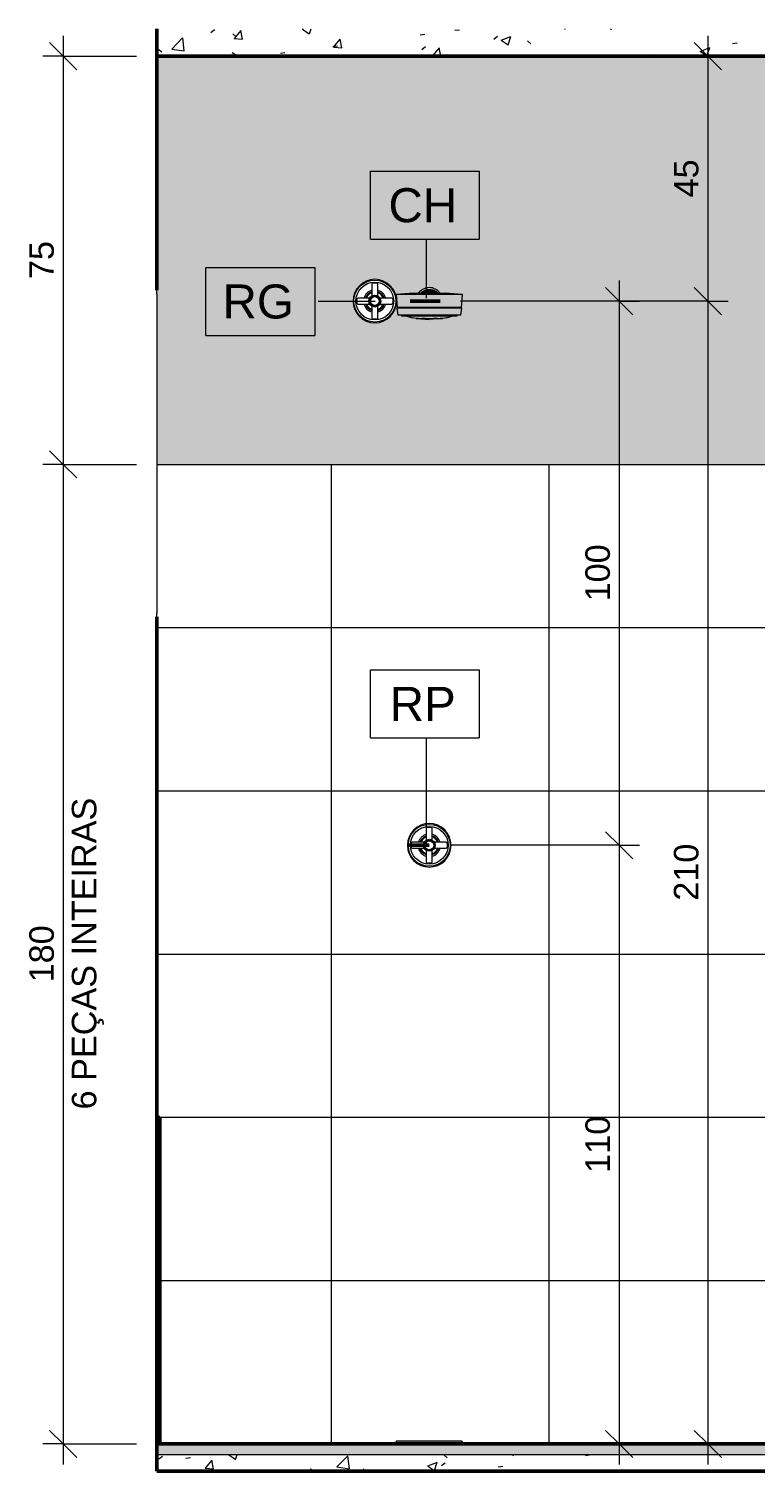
# Model space of a CAD drawing. Header units: metres. Extents: x 0.1 to 29.7, y -14.4 to 9.4.
# Tile 7 of 14: x 16.1 to 17.4, y -0.1 to 2.6. Entities that reach past the tile are written whole.
import ezdxf

# ---------------------------------------------------------------- set-up
doc = ezdxf.new("R2010")
doc.units = ezdxf.units.M
for name, color, linetype, lineweight in [('A-ANNO-DIMS', 7, 'Continuous', 9), ('A-ANNO-DIMS-25', 7, 'Continuous', 9), ('A-ANNO-KEYN', 7, 'Continuous', 9), ('A-CLNG', 7, 'Continuous', 5), ('A-FLOR', 7, 'Continuous', 5), ('A-FLOR-MCUT', 7, 'Continuous', 5), ('A-FLOR-PATT', 7, 'Continuous', 5), ('A-GLAZ', 7, 'Continuous', 5), ('A-WALL-PATT', 7, 'Continuous', 5), ('I-WALL', 7, 'Continuous', 5), ('P-SANR-FIXT', 7, 'Continuous', 5)]:
    doc.layers.add(name, color=color, linetype=linetype, lineweight=lineweight)
doc.layers.add('A-DETL', color=7, linetype='Continuous', lineweight=5, true_color=0x00a600)
doc.styles.add('Arial_5', font='arial.ttf', dxfattribs={"height": 0.0625})
doc.styles.add('Arial_6', font='arial.ttf', dxfattribs={"height": 0.045})
doc.dimstyles.new('Com_linha__ref__contínua__-_Cor_Vermelha_Arial_1_8mm', dxfattribs={"dimscale": 0.3048, "dimtxt": 0.045912, "dimasz": 0.164042, "dimexe": 0.123031, "dimexo": 0.123031, "dimgap": 0.012303, "dimtad": 1, "dimdec": 1, "dimlfac": 100, "dimrnd": 0.1, "dimdsep": 46, "dimtxsty": 'Arial_6', "dimblk1": 'OBLIQUE', "dimblk2": 'OBLIQUE', "dimsah": 1, "dimcen": 0.09, "dimdle": 0.123031, "dimazin": 0, "dimtfac": 1, "dimtdec": 4, "dimtix": 1, "dimtmove": 0, "dimatfit": 3, "dimfxl": 1, "dimtvp": 1, "dimtolj": 1, "dimtzin": 0, "dimarcsym": 2})
pattern_1 = [(50, (4.94779, 0), (0.1821895, -0.015938), [0.01905, -0.20955]), (355, (4.9478, 0), (-0.0352423, 0.1910586), [0.01524, -0.16764]), (100.451, (4.96297, -0.00133), (0.146942, 0.1751196), [0.01619, -0.17809]), (46.184, (4.9478, 0.0508), (0.2710768, -0.0420454), [0.02857, -0.31432]), (96.636, (4.97038, 0.0473), (0.237407, 0.247433), [0.02429, -0.26714]), (351.184, (4.9478, 0.0508), (0.237406, 0.247428), [0.02286, -0.25146]), (21, (4.97319, 0.0381), (0.1516197, -0.1022669), [0.01905, -0.20955]), (326, (4.9732, 0.0381), (0.0618035, 0.1841894), [0.01524, -0.16764]), (71.451, (4.98582, 0.02958), (0.213418, 0.0819242), [0.01619, -0.17809]), (37.5, (4.94779, 0), (0.00308637, 0.08455105), [0.00838, -0.15723, 0.00838, -0.1618, -0.16827]), (37.5, (4.94779, 0), (0.00308637, 0.08455105), [-0.33579, 0.00838, -0.15989]), (7.5, (4.94779, 0), (0.06681573, 0.10017824), [0.00838, -0.08865, 0.00838, -0.15342, -0.06413]), (7.5, (4.94779, 0), (0.06681573, 0.10017824), [-0.25883, 0.00838, -0.05575]), (327.5, (4.89115, 0), (0.13558658, -0.0057276), [0.00838, -0.05512, 0.00838, -0.18974, -0.26289]), (327.5, (4.89115, 0), (0.13558658, -0.0057276), [-0.26162, 0.00838, -0.25451]), (317.5, (4.86575, 0), (0.1481253, 0.0254287), [0.00838, -0.07417, 0.00838, -0.12319, -0.18669]), (317.5, (4.86575, 0), (0.1481253, 0.0254287), [-0.21412, 0.00838, -0.17831])]

# ---------------------------------------------------------------- blocks, each defined once
blk = doc.blocks.new('JANELA MAXIM-AR_2773969-5b0')
at = {"layer": 'A-GLAZ', "true_color": 0xc0c0c0}
blk.add_hatch(color=9, dxfattribs=at).paths.add_polyline_path([(11.3949, 2.093), (11.395, 2.0931), (11.3949, 2.0931)])
at = {"layer": 'A-GLAZ', "lineweight": 15}
for p, q in [((11.395, 2.1), (11.3949, 2.1)), ((11.395, 2.0931), (11.395, 2.1)), ((11.3949, 2.093), (11.395, 2.0931)), ((11.395, 1.5068), (11.3949, 1.5069)), ((11.3949, 1.5), (11.395, 1.5)), ((11.395, 1.5), (11.395, 1.5068))]:
    blk.add_line(p, q, dxfattribs=at)
at = {"layer": 'A-GLAZ'}
blk.add_line((11.395, 2.0931), (11.395, 1.5068), dxfattribs=at)
blk = doc.blocks.new('REGISTRO DE PRESSÃO COM CANOPLA CROMADA - 4900_C37_GD_Cromado-2118652-5b')
at = {"layer": 'P-SANR-FIXT'}
for p, q in [((11.8895, 1.111), (11.8895, 1.0895)), ((11.8986, 1.113), (11.8915, 1.113)), ((11.9005, 1.0895), (11.9005, 1.111)), ((11.862, 1.0835), (11.862, 1.0765)), ((11.8855, 1.0855), (11.864, 1.0855)), ((11.864, 1.0745), (11.8855, 1.0745)), ((11.8895, 1.0705), (11.8895, 1.049)), ((11.9005, 1.049), (11.9005, 1.0705)), ((11.926, 1.0855), (11.9046, 1.0855)), ((11.9046, 1.0745), (11.926, 1.0745)), ((11.928, 1.0835), (11.928, 1.0765)), ((11.8986, 1.047), (11.8915, 1.047))]:
    blk.add_line(p, q, dxfattribs=at)
for radius in [0.0385, 0.0347, 0.011, 0.01, 0.00814]:
    blk.add_circle((11.895, 1.08), radius, dxfattribs=at)
for centre, radius, start, end in [((11.895, 1.08), 0.04, 90.0026, 270.0026), ((11.895, 1.08), 0.04, 270.0026, 90.0026), ((11.895, 1.08), 0.0207, 105.3728, 164.6324), ((11.895, 1.08), 0.0179, 107.9362, 162.069), ((11.895, 1.08), 0.0163, 109.7704, 160.2347), ((11.8915, 1.111), 0.002, 91.1775, 179.937), ((11.8985, 1.111), 0.002, 359.9293, 88.8276), ((11.895, 1.08), 0.0207, 15.3728, 74.6324), ((11.895, 1.08), 0.0179, 17.9362, 72.069), ((11.895, 1.08), 0.0163, 19.7704, 70.2347), ((11.864, 1.0835), 0.002, 90.0758, 178.8276), ((11.864, 1.0765), 0.002, 181.1775, 270.0681), ((11.895, 1.08), 0.0207, 195.3728, 254.6324), ((11.895, 1.08), 0.0179, 197.9362, 252.069), ((11.895, 1.08), 0.0163, 199.7704, 250.2347), ((11.895, 1.08), 0.0179, 287.9362, 342.069), ((11.895, 1.08), 0.0163, 289.7704, 340.2347), ((11.895, 1.08), 0.0207, 285.3728, 344.6324), ((11.926, 1.0835), 0.002, 1.1967, 89.937), ((11.926, 1.0765), 0.002, 270.0758, 358.8085), ((11.8915, 1.049), 0.002, 179.9293, 268.8085), ((11.8985, 1.049), 0.002, 271.1967, 359.937)]:
    blk.add_arc(centre, radius, start, end, dxfattribs=at)
blk = doc.blocks.new('CHUVEIRO DE PAREDE ELÉTRICO EM PVC - 1_2_-2215990-5b')
at = {"layer": 'P-SANR-FIXT', "true_color": 0xf4f4f4}
for points in [[(11.835, 2.092), (11.895, 2.092), (11.895, 2.0944), (11.8625, 2.0942), (11.8342, 2.092)], [(11.895, 2.0944), (11.895, 2.0951), (11.8876, 2.0952), (11.8725, 2.0948), (11.8694, 2.0944), (11.8944, 2.0944)], [(11.8755, 2.095), (11.877, 2.0952), (11.8811, 2.0992), (11.8881, 2.1027), (11.8933, 2.1035), (11.895, 2.1037), (11.9032, 2.1022), (11.9096, 2.0986), (11.9133, 2.095), (11.9145, 2.0951), (11.909, 2.1003), (11.902, 2.1036), (11.895, 2.1047), (11.8867, 2.1032), (11.8804, 2.0999), (11.8755, 2.095)], [(11.9115, 2.095), (11.9115, 2.095), (11.9113, 2.0952), (11.9083, 2.0982), (11.902, 2.1014), (11.8944, 2.1024), (11.8881, 2.1014), (11.8818, 2.0982), (11.8786, 2.0951), (11.8924, 2.0952), (11.8972, 2.0952), (11.9024, 2.0952), (11.9092, 2.0951)], [(11.9207, 2.0944), (11.92, 2.0947), (11.9064, 2.0952), (11.895, 2.095), (11.895, 2.0944), (11.9187, 2.0944)], [(11.9559, 2.092), (11.9207, 2.0944), (11.895, 2.0944), (11.895, 2.092), (11.9543, 2.092)], [(11.8731, 2.0684), (11.895, 2.0684), (11.895, 2.092), (11.8342, 2.092), (11.8359, 2.0684), (11.8694, 2.0684)], [(11.8944, 2.067), (11.895, 2.0672), (11.895, 2.0684), (11.8383, 2.0684), (11.8383, 2.067), (11.8924, 2.067)], [(11.9527, 2.0684), (11.9542, 2.0684), (11.9559, 2.092), (11.895, 2.092), (11.895, 2.0684), (11.9498, 2.0684)], [(11.9498, 2.067), (11.9518, 2.067), (11.9518, 2.0684), (11.895, 2.0682), (11.895, 2.067), (11.9488, 2.067)], [(11.8581, 2.054), (11.895, 2.054), (11.895, 2.067), (11.8354, 2.067), (11.8371, 2.054), (11.8578, 2.054)], [(11.8445, 2.052), (11.895, 2.0522), (11.895, 2.054), (11.8436, 2.054)], [(11.8691, 2.0491), (11.895, 2.0491), (11.895, 2.052), (11.8539, 2.052), (11.8636, 2.0491), (11.8659, 2.0491)], [(11.8766, 2.0481), (11.895, 2.0483), (11.895, 2.0491), (11.8636, 2.0491), (11.8696, 2.0481), (11.8765, 2.0481)], [(11.8812, 2.0474), (11.895, 2.0474), (11.895, 2.048), (11.8751, 2.0479), (11.8793, 2.0474), (11.8803, 2.0474)], [(11.895, 2.0472), (11.895, 2.0473), (11.8829, 2.0474), (11.8844, 2.0473), (11.8944, 2.0472)], [(11.895, 2.0463), (11.895, 2.0471), (11.8844, 2.0469), (11.8944, 2.0463)], [(11.9426, 2.054), (11.9529, 2.054), (11.9547, 2.067), (11.895, 2.067), (11.895, 2.054), (11.9417, 2.054)], [(11.9444, 2.052), (11.9456, 2.052), (11.9464, 2.054), (11.895, 2.054), (11.895, 2.052), (11.9426, 2.052)], [(11.9202, 2.0491), (11.9265, 2.0491), (11.9352, 2.052), (11.895, 2.052), (11.895, 2.0491), (11.9199, 2.0491)], [(11.9135, 2.048), (11.9226, 2.0483), (11.9263, 2.0491), (11.895, 2.0491), (11.895, 2.048), (11.9135, 2.048)], [(11.9107, 2.0474), (11.9135, 2.0476), (11.9143, 2.048), (11.895, 2.048), (11.895, 2.0474), (11.9098, 2.0474)], [(11.895, 2.0463), (11.905, 2.0471), (11.895, 2.0471)]]:
    blk.add_hatch(color=7, dxfattribs=at).paths.add_polyline_path(points)
h = blk.add_hatch(color=7, dxfattribs=at)
h.paths.add_polyline_path([(11.9057, 2.1009), (11.902, 2.1027), (11.9022, 2.1023), (11.9057, 2.1009)])
h.paths.add_polyline_path([(11.8768, 2.095), (11.8787, 2.0952), (11.8818, 2.0982), (11.8881, 2.1014), (11.895, 2.1026), (11.9024, 2.1013), (11.9086, 2.098), (11.9114, 2.0951), (11.9131, 2.0952), (11.909, 2.0992), (11.9084, 2.0992), (11.9043, 2.1014), (11.9003, 2.1029), (11.8958, 2.1036), (11.8944, 2.1037), (11.8877, 2.1026), (11.8844, 2.1009), (11.8801, 2.0982), (11.8769, 2.0951)])
at = {"layer": 'P-SANR-FIXT'}
for p, q in [((11.8658, 2.0944), (11.8342, 2.092)), ((11.8658, 2.0944), (11.8886, 2.0953)), ((11.9015, 2.0953), (11.9243, 2.0944)), ((11.9559, 2.092), (11.9243, 2.0944)), ((11.8342, 2.092), (11.8359, 2.0684)), ((11.895, 2.092), (11.8342, 2.092)), ((11.895, 2.0684), (11.8359, 2.0684)), ((11.8383, 2.0684), (11.8383, 2.067)), ((11.9559, 2.092), (11.895, 2.092)), ((11.9542, 2.0684), (11.895, 2.0684)), ((11.9518, 2.067), (11.9518, 2.0684)), ((11.9542, 2.0684), (11.9559, 2.092)), ((11.8354, 2.067), (11.8371, 2.054)), ((11.895, 2.067), (11.8354, 2.067)), ((11.895, 2.054), (11.8371, 2.054)), ((11.8436, 2.054), (11.8445, 2.052)), ((11.895, 2.052), (11.8445, 2.052)), ((11.8539, 2.052), (11.8636, 2.0491)), ((11.8708, 2.048), (11.8636, 2.0491)), ((11.874, 2.048), (11.8781, 2.0474)), ((11.8753, 2.048), (11.874, 2.048)), ((11.8803, 2.0471), (11.8781, 2.0474)), ((11.8803, 2.0471), (11.895, 2.0463)), ((11.8875, 2.048), (11.8806, 2.048)), ((11.9547, 2.067), (11.895, 2.067)), ((11.9529, 2.054), (11.895, 2.054)), ((11.9456, 2.052), (11.895, 2.052)), ((11.9098, 2.0471), (11.895, 2.0463)), ((11.9095, 2.048), (11.9026, 2.048)), ((11.912, 2.0474), (11.9098, 2.0471)), ((11.912, 2.0474), (11.916, 2.048)), ((11.916, 2.048), (11.9148, 2.048)), ((11.9265, 2.0491), (11.9193, 2.048)), ((11.9265, 2.0491), (11.9362, 2.052)), ((11.9456, 2.052), (11.9464, 2.054)), ((11.9529, 2.054), (11.9547, 2.067))]:
    blk.add_line(p, q, dxfattribs=at)
at = {"layer": 'P-SANR-FIXT', "flags": 128}
for points in [[(11.895, 2.0953), (11.8905, 2.0953), (11.8886, 2.0953)], [(11.8886, 2.0953), (11.8904, 2.0953), (11.895, 2.0953), (11.895, 2.0953)], [(11.895, 2.0953), (11.8996, 2.0953), (11.9015, 2.0953)], [(11.9015, 2.0953), (11.8996, 2.0953), (11.8951, 2.0953), (11.895, 2.0953)], [(11.8741, 2.048), (11.8723, 2.048), (11.8708, 2.048)], [(11.8708, 2.048), (11.8728, 2.048), (11.8783, 2.048), (11.8865, 2.048), (11.895, 2.048)], [(11.895, 2.048), (11.9046, 2.048), (11.9126, 2.048), (11.9177, 2.048), (11.9193, 2.048)], [(11.9193, 2.048), (11.9173, 2.048), (11.916, 2.048)]]:
    blk.add_lwpolyline(points, dxfattribs=at)
at = {"layer": 'P-SANR-FIXT'}
blk.add_arc((11.895, 2.08), 0.0247, 37.3001, 142.6165, dxfattribs=at)
blk = doc.blocks.new('REGISTRO DE GAVETA COM CANOPLA CROMADA - 4900_C37_GD_Cromado CR10_1 1_2_-2708613-5b')
at = {"layer": 'P-SANR-FIXT'}
for p, q in [((11.7895, 2.111), (11.7895, 2.0895)), ((11.7986, 2.113), (11.7915, 2.113)), ((11.8005, 2.0895), (11.8005, 2.111)), ((11.762, 2.0835), (11.762, 2.0765)), ((11.7855, 2.0855), (11.764, 2.0855)), ((11.764, 2.0745), (11.7855, 2.0745)), ((11.7895, 2.0705), (11.7895, 2.049)), ((11.8005, 2.049), (11.8005, 2.0705)), ((11.826, 2.0855), (11.8046, 2.0855)), ((11.8046, 2.0745), (11.826, 2.0745)), ((11.828, 2.0835), (11.828, 2.0765)), ((11.7986, 2.047), (11.7915, 2.047))]:
    blk.add_line(p, q, dxfattribs=at)
for radius in [0.0385, 0.0347, 0.011, 0.01, 0.00814]:
    blk.add_circle((11.795, 2.08), radius, dxfattribs=at)
for centre, radius, start, end in [((11.795, 2.08), 0.04, 90, 270), ((11.795, 2.08), 0.0207, 105.3702, 164.6298), ((11.795, 2.08), 0.0179, 107.9336, 162.0664), ((11.795, 2.08), 0.0163, 109.7679, 160.2321), ((11.7915, 2.111), 0.002, 91.175, 179.9345), ((11.795, 2.08), 0.04, 270, 90), ((11.7985, 2.111), 0.002, 359.9267, 88.825), ((11.795, 2.08), 0.0207, 15.3702, 74.6298), ((11.795, 2.08), 0.0179, 17.9336, 72.0664), ((11.795, 2.08), 0.0163, 19.7679, 70.2321), ((11.764, 2.0835), 0.002, 90.0733, 178.825), ((11.764, 2.0765), 0.002, 181.175, 270.0655), ((11.795, 2.08), 0.0207, 195.3702, 254.6298), ((11.795, 2.08), 0.0179, 197.9336, 252.0664), ((11.795, 2.08), 0.0163, 199.7679, 250.2321), ((11.795, 2.08), 0.0179, 287.9336, 342.0664), ((11.795, 2.08), 0.0163, 289.7679, 340.2321), ((11.795, 2.08), 0.0207, 285.3702, 344.6298), ((11.826, 2.0835), 0.002, 1.1941, 89.9345), ((11.826, 2.0765), 0.002, 270.0733, 358.8059), ((11.7915, 2.049), 0.002, 179.9267, 268.8059), ((11.7985, 2.049), 0.002, 271.1941, 359.9345)]:
    blk.add_arc(centre, radius, start, end, dxfattribs=at)
blk = doc.blocks.new('GRELHA QUADRADA AÇO INOX ROTATIVO - Floor-Drain_589_04_909-2021493-5b')
at = {"layer": 'P-SANR-FIXT', "true_color": 0xcbcbcb}
for points in [[(12.9658, -0.017), (12.9658, -0.015), (12.9644, -0.0157), (12.9638, -0.017), (12.9644, -0.017)], [(12.9638, -0.02), (12.9658, -0.02), (12.9658, -0.017), (12.9638, -0.017), (12.9638, -0.0176)], [(13.0763, -0.017), (13.0843, -0.017), (13.0843, -0.015), (12.9658, -0.015), (12.9658, -0.017), (13.0741, -0.017)], [(13.0741, -0.02), (13.0843, -0.02), (13.0843, -0.017), (12.9658, -0.017), (12.9658, -0.02), (13.0663, -0.02)], [(13.0863, -0.017), (13.0857, -0.0156), (13.0843, -0.015), (13.0843, -0.017), (13.0857, -0.0166)], [(13.0843, -0.02), (13.0863, -0.02), (13.0863, -0.017), (13.0857, -0.0166), (13.0843, -0.017)]]:
    blk.add_hatch(color=9, dxfattribs=at).paths.add_polyline_path(points)
at = {"layer": 'P-SANR-FIXT'}
for p, q in [((12.9638, -0.017), (12.9638, -0.02)), ((13.0843, -0.015), (12.9658, -0.015)), ((13.0863, -0.02), (13.0863, -0.017))]:
    blk.add_line(p, q, dxfattribs=at)
at = {"layer": 'P-SANR-FIXT', "flags": 128}
blk.add_lwpolyline([(13.0863, -0.017), (13.0847, -0.015), (13.0843, -0.015)], dxfattribs=at)
at = {"layer": 'P-SANR-FIXT'}
for centre, major_axis, ratio, end_param in [((12.9655, -0.0167), (0.00129, 0.00129), 0.816497, 2.456873), ((13.0846, -0.0177), (0.00163, 0.00082), 0.408248, 1.570796)]:
    blk.add_ellipse(centre, major_axis=major_axis, ratio=ratio, start_param=0.684719, end_param=end_param, dxfattribs=at)
blk = doc.blocks.new('DIMBLOCK23-5b')
at = {"layer": 'A-ANNO-DIMS-25', "color": 242, "true_color": 0xbd2b2e, "transparency": 16777216}
for p, q in [((16.1706, 2.53), (16.1456, 2.555)), ((16.1706, 2.5675), (16.1706, 1.78)), ((16.1706, 2.53), (16.1331, 2.53)), ((16.1706, 2.53), (16.1956, 2.505)), ((16.1706, 2.53), (16.3053, 2.53)), ((16.1706, 1.78), (16.1456, 1.805)), ((16.1706, 1.78), (16.1331, 1.78)), ((16.1706, 1.78), (16.1956, 1.755)), ((16.1706, 1.78), (16.3053, 1.78))]:
    blk.add_line(p, q, dxfattribs=at)
at = {"layer": 'A-ANNO-DIMS-25', "color": 0, "transparency": 16777216, "insert": (16.1084, 2.1204), "char_height": 0.045, "width": 0.083065, "attachment_point": 1, "rotation": 90, "line_spacing_factor": 0.941778, "style": 'Arial_6'}
blk.add_mtext('75', dxfattribs=at)
blk = doc.blocks.new('_Oblique')
at = {"color": 0, "linetype": 'ByBlock', "lineweight": -2}
blk.add_line((-0.5, -0.5), (0.5, 0.5), dxfattribs=at)
blk = doc.blocks.new('DIMBLOCK24-5b')
at = {"layer": 'A-ANNO-DIMS-25', "color": 242, "true_color": 0xbd2b2e, "transparency": 16777216}
for p, q in [((16.1706, 1.78), (16.1456, 1.805)), ((16.1706, 1.78), (16.1331, 1.78)), ((16.1706, 1.78), (16.1706, -0.0575)), ((16.1706, 1.78), (16.1956, 1.755)), ((16.1706, 1.78), (16.3053, 1.78)), ((16.1706, -0.02), (16.1456, 0.005)), ((16.1706, -0.02), (16.1331, -0.02)), ((16.1706, -0.02), (16.1956, -0.045)), ((16.1706, -0.02), (16.3053, -0.02))]:
    blk.add_line(p, q, dxfattribs=at)
at = {"layer": 'A-ANNO-DIMS-25', "color": 0, "transparency": 16777216, "char_height": 0.045, "attachment_point": 1, "rotation": 90, "line_spacing_factor": 0.941778, "style": 'Arial_6'}
for s, insert, width in [('6 PEÇAS INTEIRAS', (16.1865, 0.5946), 0.684861), ('180', (16.1084, 0.8281), 0.124597)]:
    blk.add_mtext(s, dxfattribs=dict(at, insert=insert, width=width))
blk = doc.blocks.new('DIMBLOCK25-5b')
at = {"layer": 'A-ANNO-DIMS-25', "color": 242, "true_color": 0xbd2b2e, "transparency": 16777216}
for p, q in [((17.1916, 2.08), (17.1666, 2.105)), ((17.1916, 2.1175), (17.1916, 1.08)), ((17.1916, 2.08), (16.9003, 2.08)), ((17.1916, 2.08), (17.2166, 2.055)), ((17.1916, 2.08), (17.2291, 2.08)), ((17.1916, 1.08), (17.1666, 1.105)), ((17.1916, 1.08), (16.8803, 1.08)), ((17.1916, 1.08), (17.2166, 1.055)), ((17.1916, 1.08), (17.2291, 1.08))]:
    blk.add_line(p, q, dxfattribs=at)
at = {"layer": 'A-ANNO-DIMS-25', "color": 0, "transparency": 16777216, "insert": (17.1294, 1.5281), "char_height": 0.045, "width": 0.124597, "attachment_point": 1, "rotation": 90, "line_spacing_factor": 0.941778, "style": 'Arial_6'}
blk.add_mtext('100', dxfattribs=at)
blk = doc.blocks.new('DIMBLOCK26-5b')
at = {"layer": 'A-ANNO-DIMS-25', "color": 242, "true_color": 0xbd2b2e, "transparency": 16777216}
for p, q in [((17.1916, 1.08), (17.1666, 1.105)), ((17.1916, 1.08), (16.8803, 1.08)), ((17.1916, 1.08), (17.1916, -0.0575)), ((17.1916, 1.08), (17.2166, 1.055)), ((17.1916, 1.08), (17.2291, 1.08)), ((17.1916, -0.02), (17.1666, 0.005)), ((17.1916, -0.02), (17.1894, -0.02)), ((17.1916, -0.02), (17.2166, -0.045)), ((17.1916, -0.02), (17.2291, -0.02))]:
    blk.add_line(p, q, dxfattribs=at)
at = {"layer": 'A-ANNO-DIMS-25', "color": 0, "transparency": 16777216, "insert": (17.1294, 0.4781), "char_height": 0.045, "width": 0.124597, "attachment_point": 1, "rotation": 90, "line_spacing_factor": 0.941778, "style": 'Arial_6'}
blk.add_mtext('110', dxfattribs=at)
blk = doc.blocks.new('DIMBLOCK27-5b')
at = {"layer": 'A-ANNO-DIMS-25', "color": 242, "true_color": 0xbd2b2e, "transparency": 16777216}
for p, q in [((17.3542, 2.53), (17.3292, 2.555)), ((17.3542, 2.5675), (17.3542, 2.08)), ((17.3542, 2.53), (17.352, 2.53)), ((17.3542, 2.53), (17.3792, 2.505)), ((17.3542, 2.53), (17.3917, 2.53)), ((17.3542, 2.08), (17.3292, 2.105)), ((17.3542, 2.08), (16.9003, 2.08)), ((17.3542, 2.08), (17.3792, 2.055)), ((17.3542, 2.08), (17.3917, 2.08))]:
    blk.add_line(p, q, dxfattribs=at)
at = {"layer": 'A-ANNO-DIMS-25', "color": 0, "transparency": 16777216, "insert": (17.292, 2.2704), "char_height": 0.045, "width": 0.083065, "attachment_point": 1, "rotation": 90, "line_spacing_factor": 0.941778, "style": 'Arial_6'}
blk.add_mtext('45', dxfattribs=at)
blk = doc.blocks.new('DIMBLOCK28-5b')
at = {"layer": 'A-ANNO-DIMS-25', "color": 242, "true_color": 0xbd2b2e, "transparency": 16777216}
for p, q in [((17.3542, 2.08), (17.3292, 2.105)), ((17.3542, 2.08), (16.9003, 2.08)), ((17.3542, 2.08), (17.3542, -0.0575)), ((17.3542, 2.08), (17.3792, 2.055)), ((17.3542, 2.08), (17.3917, 2.08)), ((17.3542, -0.02), (17.3292, 0.005)), ((17.3542, -0.02), (17.352, -0.02)), ((17.3542, -0.02), (17.3792, -0.045)), ((17.3542, -0.02), (17.3917, -0.02))]:
    blk.add_line(p, q, dxfattribs=at)
at = {"layer": 'A-ANNO-DIMS-25', "color": 0, "transparency": 16777216, "insert": (17.292, 0.9781), "char_height": 0.045, "width": 0.124597, "attachment_point": 1, "rotation": 90, "line_spacing_factor": 0.941778, "style": 'Arial_6'}
blk.add_mtext('210', dxfattribs=at)
blk = doc.blocks.new('Identificador de nota-chave - Número da nota-chave - Enquadrada-2426861-5b')
at = {"layer": 'A-ANNO-KEYN'}
for p, q in [((13.3599, 1.2686), (13.3599, 1.3936)), ((13.3599, 1.3936), (13.5599, 1.3936)), ((13.5599, 1.3936), (13.5599, 1.2686)), ((13.3599, 1.2686), (13.5599, 1.2686))]:
    blk.add_line(p, q, dxfattribs=at)

msp = doc.modelspace()

# ---------------------------------------------------------------- hatches: boundary and pattern name
at = {"layer": 'A-FLOR', "true_color": 0xbbc5c4}
msp.add_hatch(color=9, dxfattribs=at).paths.add_polyline_path([(18.9728, -0.04), (19.0628, -0.04), (19.0628, -0.02), (16.3428, -0.02), (16.3428, -0.04), (18.7233, -0.04)])
at = {"layer": 'A-FLOR-PATT', "true_color": 0x787878}
h = msp.add_hatch(dxfattribs=at)
h.set_pattern_fill('FP_11', color=8, style=0, pattern_type=2)
h.set_pattern_definition(pattern_1)
h.paths.add_polyline_path([(16.3428, 2.53), (19.0634, 2.5302), (19.0634, 2.5802), (16.3428, 2.5802)])
h = msp.add_hatch(dxfattribs=at)
h.set_pattern_fill('FP_11', color=8, style=0, pattern_type=2)
h.set_pattern_definition(pattern_1)
h.paths.add_polyline_path([(17.3629, -0.07), (19.0628, -0.07), (19.0628, -0.04), (16.3428, -0.04), (16.3428, -0.07), (17.0228, -0.07)])
at = {"layer": 'A-WALL-PATT', "true_color": 0x808080}
h = msp.add_hatch(dxfattribs=at)
h.set_pattern_fill('FP_13', color=8, style=0, pattern_type=2)
h.set_pattern_definition([(0, (16.2628, -0.02), (0, 0.3), []), (90, (16.2628, -0.02), (-0.4, 2e-17), [])])
h.paths.add_polyline_path([(19.0628, -0.02), (19.0628, 0.86), (18.9628, 0.86), (18.9628, 0.56), (18.9378, 0.56), (18.9378, 0.86), (18.3878, 0.86), (18.3878, 0.56), (18.3628, 0.56), (18.3628, 0.86), (18.2628, 0.86), (18.2628, 0.98), (18.6567, 0.98), (18.6567, 1.0196), (18.6555, 1.0199), (18.655, 1.0209), (18.655, 1.033), (18.6561, 1.0336), (18.6566, 1.0345), (18.6567, 1.035), (18.6569, 1.0616), (18.6575, 1.0631), (18.6585, 1.0644), (18.6598, 1.0653), (18.6612, 1.066), (18.6628, 1.0662), (18.6644, 1.066), (18.6659, 1.0653), (18.6671, 1.0644), (18.6681, 1.0631), (18.6687, 1.0616), (18.6689, 1.06), (18.6692, 1.034), (18.6699, 1.0333), (18.6707, 1.033), (18.6707, 1.0209), (18.6699, 1.0198), (18.669, 1.0196), (18.669, 0.98), (19.0628, 0.98), (19.0628, 1.78), (16.3428, 1.78), (16.3428, 0.58), (16.3478, 0.58), (16.3478, -0.02), (16.7816, -0.02), (16.7816, -0.017), (16.7823, -0.0156), (16.7836, -0.015), (16.9021, -0.015), (16.9035, -0.0156), (16.9041, -0.017), (16.9041, -0.02), (17.5676, -0.02), (17.5866, 0.146), (17.5858, 0.1607), (17.5821, 0.1749), (17.5754, 0.1879), (17.5661, 0.1993), (17.5437, 0.2228), (17.5221, 0.2494), (17.5047, 0.2741), (17.4873, 0.3031), (17.486, 0.3036), (17.4793, 0.3048), (17.4783, 0.3056), (17.4775, 0.3074), (17.4751, 0.3528), (17.4755, 0.3548), (17.4766, 0.3566), (17.4786, 0.3585), (17.4806, 0.3597), (17.4818, 0.36), (17.5221, 0.36), (17.5158, 0.3608), (17.4778, 0.3608), (17.4774, 0.3613), (17.478, 0.3711), (17.4786, 0.3744), (17.4799, 0.3775), (17.4819, 0.3803), (17.4845, 0.3825), (17.4875, 0.3841), (17.4867, 0.3843), (17.487, 0.3909), (17.4877, 0.3925), (17.4887, 0.3939), (17.4905, 0.3953), (17.4916, 0.3959), (17.4933, 0.3964), (17.5044, 0.3978), (17.4895, 0.5272), (17.4758, 0.6818), (17.4763, 0.6838), (17.4774, 0.6847), (17.4778, 0.685), (17.4681, 0.6852), (17.4671, 0.6857), (17.4663, 0.6869), (17.4661, 0.6883), (17.4673, 0.7), (17.4681, 0.7034), (17.4696, 0.7066), (17.4718, 0.7093), (17.4758, 0.7119), (17.4788, 0.713), (17.4813, 0.7134), (17.562, 0.718), (17.6428, 0.7199), (17.6428, 0.723), (17.6828, 0.723), (17.6828, 0.7199), (17.7645, 0.7179), (17.8464, 0.7132), (17.8494, 0.7125), (17.8523, 0.7111), (17.8549, 0.7089), (17.857, 0.7063), (17.8584, 0.7033), (17.8592, 0.7), (17.8604, 0.6883), (17.8599, 0.6863), (17.8588, 0.6853), (17.857, 0.685), (17.8471, 0.6849), (17.8488, 0.6838), (17.8493, 0.6825), (17.8494, 0.6818), (17.8361, 0.5272), (17.8212, 0.3978), (17.8342, 0.3959), (17.8357, 0.3951), (17.837, 0.3939), (17.8382, 0.3922), (17.8387, 0.3909), (17.839, 0.3892), (17.839, 0.3843), (17.8382, 0.3841), (17.8412, 0.3825), (17.8438, 0.3803), (17.8458, 0.3775), (17.8471, 0.3744), (17.8478, 0.3695), (17.8483, 0.3613), (17.8477, 0.3608), (17.8079, 0.3608), (17.807, 0.3604), (17.8034, 0.36), (17.8449, 0.3597), (17.8469, 0.3585), (17.8495, 0.3558), (17.85, 0.3548), (17.8503, 0.3528), (17.848, 0.3074), (17.8467, 0.3052), (17.8455, 0.3046), (17.8382, 0.3031), (17.8373, 0.302), (17.8207, 0.2741), (17.8014, 0.2467), (17.806, 0.2341), (17.811, 0.2234), (17.8162, 0.2143), (17.8215, 0.2066), (17.8284, 0.1985), (17.8325, 0.1942), (17.8518, 0.1756), (17.8549, 0.1715), (17.8578, 0.1659), (17.8593, 0.1616), (17.8619, 0.1596), (17.864, 0.1569), (17.8653, 0.1538), (17.8657, 0.1505), (17.8653, 0.1471), (17.8635, 0.1434), (17.8612, 0.1408), (17.8593, 0.1393), (17.8562, 0.138), (17.8518, 0.1377), (17.8495, 0.138), (17.8458, 0.1398), (17.8432, 0.1421), (17.8417, 0.144), (17.8404, 0.1471), (17.84, 0.1505), (17.8404, 0.1538), (17.8423, 0.1577), (17.8436, 0.1595), (17.8417, 0.165), (17.8395, 0.1691), (17.8363, 0.1733), (17.8313, 0.1784), (17.8193, 0.1893), (17.8146, 0.1942), (17.8098, 0.1999), (17.8034, 0.2095), (17.8004, 0.2147), (17.7959, 0.2241), (17.7917, 0.2349), (17.7818, 0.2228), (17.7578, 0.1974), (17.7501, 0.1879), (17.7434, 0.1749), (17.7396, 0.1607), (17.7389, 0.146), (17.7578, -0.02), (17.9116, -0.02), (17.9116, -0.017), (17.9123, -0.0156), (17.9136, -0.015), (18.0321, -0.015), (18.0335, -0.0156), (18.0341, -0.017), (18.0341, -0.02), (18.7233, -0.02)])
h.paths.add_polyline_path([(19.0628, -0.07), (19.0634, -0.07), (19.0634, -0.02), (19.0628, -0.02), (19.0628, -0.04)])
h.paths.add_polyline_path([(17.9544, 0.2376), (17.9511, 0.238), (17.9474, 0.2398), (17.9448, 0.2421), (17.9433, 0.244), (17.942, 0.2471), (17.9415, 0.2504), (17.942, 0.2538), (17.9438, 0.2575), (17.9453, 0.2595), (17.948, 0.2616), (17.9511, 0.2629), (17.9544, 0.2633), (17.9578, 0.2629), (17.9615, 0.2611), (17.9635, 0.2595), (17.9656, 0.2569), (17.9669, 0.2538), (17.9673, 0.2504), (17.9669, 0.2471), (17.9651, 0.2434), (17.9628, 0.2408), (17.9609, 0.2393), (17.9578, 0.238)])
h.paths.add_polyline_path([(18.6628, 0.4708), (18.6553, 0.4718), (18.6482, 0.4747), (18.6422, 0.4794), (18.6375, 0.4854), (18.6346, 0.4924), (18.6336, 0.5), (18.6346, 0.5076), (18.6375, 0.5146), (18.6422, 0.5206), (18.6452, 0.5229), (18.6431, 0.525), (18.6481, 0.53), (18.6431, 0.535), (18.6481, 0.54), (18.6431, 0.545), (18.6481, 0.55), (18.6431, 0.555), (18.6481, 0.56), (18.6431, 0.565), (18.6481, 0.57), (18.6431, 0.575), (18.6481, 0.58), (18.6431, 0.585), (18.6481, 0.59), (18.6431, 0.595), (18.6481, 0.6), (18.6431, 0.605), (18.6481, 0.61), (18.6431, 0.615), (18.6481, 0.62), (18.6431, 0.625), (18.6481, 0.63), (18.6431, 0.635), (18.6481, 0.64), (18.6431, 0.645), (18.6481, 0.65), (18.6431, 0.655), (18.6481, 0.66), (18.6431, 0.665), (18.6481, 0.67), (18.6431, 0.675), (18.6481, 0.68), (18.6431, 0.685), (18.6481, 0.69), (18.6481, 0.71), (18.6369, 0.71), (18.6337, 0.702), (18.6273, 0.6892), (18.6206, 0.6782), (18.6137, 0.6689), (18.6068, 0.6608), (18.5908, 0.6443), (18.5875, 0.6409), (18.5816, 0.6339), (18.5774, 0.6276), (18.5739, 0.6198), (18.5716, 0.6107), (18.5717, 0.609), (18.5721, 0.6118), (18.5748, 0.609), (18.5767, 0.6056), (18.5777, 0.6009), (18.5774, 0.597), (18.5767, 0.5943), (18.5747, 0.5908), (18.5721, 0.5881), (18.5685, 0.5861), (18.5644, 0.5851), (18.5608, 0.5852), (18.5573, 0.5861), (18.5533, 0.5886), (18.5512, 0.5905), (18.5491, 0.5938), (18.548, 0.5975), (18.5481, 0.6022), (18.5488, 0.6052), (18.5506, 0.6086), (18.5533, 0.6115), (18.5563, 0.6136), (18.5579, 0.6198), (18.5614, 0.6276), (18.566, 0.6345), (18.5715, 0.6409), (18.5935, 0.664), (18.6, 0.6721), (18.6046, 0.6782), (18.6113, 0.6892), (18.6177, 0.702), (18.6237, 0.717), (18.6265, 0.7261), (18.6044, 0.729), (18.583, 0.7344), (18.5623, 0.7424), (18.5426, 0.7527), (18.5243, 0.7654), (18.5077, 0.7801), (18.4929, 0.7966), (18.4801, 0.8148), (18.4697, 0.8343), (18.4615, 0.8551), (18.8642, 0.8551), (18.856, 0.8343), (18.8456, 0.8148), (18.8328, 0.7966), (18.818, 0.7801), (18.8013, 0.7654), (18.783, 0.7527), (18.7634, 0.7424), (18.741, 0.734), (18.7212, 0.729), (18.6978, 0.7256), (18.6968, 0.7249), (18.6959, 0.7239), (18.6953, 0.7228), (18.695, 0.7215), (18.694, 0.7118), (18.6925, 0.7101), (18.692, 0.71), (18.6775, 0.71), (18.6775, 0.69), (18.6825, 0.685), (18.6775, 0.68), (18.6825, 0.675), (18.6775, 0.67), (18.6825, 0.665), (18.6775, 0.66), (18.6825, 0.655), (18.6775, 0.65), (18.6825, 0.645), (18.6775, 0.64), (18.6825, 0.635), (18.6775, 0.63), (18.6825, 0.625), (18.6775, 0.62), (18.6825, 0.615), (18.6775, 0.61), (18.6825, 0.605), (18.6775, 0.6), (18.6825, 0.595), (18.6775, 0.59), (18.6825, 0.585), (18.6775, 0.58), (18.6825, 0.575), (18.6775, 0.57), (18.6825, 0.565), (18.6775, 0.56), (18.6825, 0.555), (18.6775, 0.55), (18.6825, 0.545), (18.6775, 0.54), (18.6825, 0.535), (18.6775, 0.53), (18.6825, 0.525), (18.6805, 0.5229), (18.6835, 0.5206), (18.6881, 0.5146), (18.691, 0.5076), (18.692, 0.5), (18.691, 0.4924), (18.6881, 0.4854), (18.6835, 0.4794), (18.6774, 0.4747), (18.6704, 0.4718)])
h.paths.add_polyline_path([(16.8325, 1.0414), (16.8325, 1.0414), (16.8268, 1.0414)])
h.paths.add_polyline_path([(16.8428, 1.04), (16.8325, 1.0414), (16.8228, 1.0454), (16.8145, 1.0517), (16.8082, 1.06), (16.8042, 1.0696), (16.8028, 1.08), (16.8042, 1.0904), (16.8082, 1.1), (16.8145, 1.1083), (16.8228, 1.1146), (16.8325, 1.1186), (16.8428, 1.12), (16.8532, 1.1186), (16.8628, 1.1146), (16.8711, 1.1083), (16.8775, 1.1), (16.8815, 1.0904), (16.8828, 1.08), (16.8815, 1.0696), (16.8775, 1.06), (16.8711, 1.0517), (16.8628, 1.0454), (16.8532, 1.0414)])
at = {"layer": 'I-WALL', "true_color": 0xf4eccd}
msp.add_hatch(color=254, dxfattribs=at).paths.add_polyline_path([(16.3427, 2.1), (16.3428, 2.1), (16.3427, 2.5292)])
h = msp.add_hatch(color=254, dxfattribs=at)
h.paths.add_polyline_path([(16.3428, 1.78), (19.0628, 1.78), (19.0628, 2.53), (16.3428, 2.53), (16.3428, 1.9176)])
h.paths.add_polyline_path([(18.5628, 2.04), (18.5525, 2.0414), (18.5428, 2.0454), (18.5346, 2.0517), (18.5282, 2.06), (18.5242, 2.0696), (18.5228, 2.08), (18.5242, 2.0904), (18.5282, 2.1), (18.5346, 2.1083), (18.5428, 2.1146), (18.5525, 2.1186), (18.5628, 2.12), (18.5732, 2.1186), (18.5828, 2.1146), (18.5911, 2.1083), (18.5975, 2.1), (18.6015, 2.0904), (18.6028, 2.08), (18.6015, 2.0696), (18.5975, 2.06), (18.5911, 2.0517), (18.5828, 2.0454), (18.5732, 2.0414)])
h.paths.add_polyline_path([(17.8528, 2.04), (17.8425, 2.0414), (17.8328, 2.0454), (17.8246, 2.0517), (17.8182, 2.06), (17.8142, 2.0696), (17.8128, 2.08), (17.8142, 2.0904), (17.8182, 2.1), (17.8246, 2.1083), (17.8328, 2.1146), (17.8425, 2.1186), (17.8528, 2.12), (17.8632, 2.1186), (17.8728, 2.1146), (17.8811, 2.1083), (17.8875, 2.1), (17.8915, 2.0904), (17.8928, 2.08), (17.8915, 2.0696), (17.8875, 2.06), (17.8811, 2.0517), (17.8728, 2.0454), (17.8632, 2.0414)])
h.paths.add_polyline_path([(16.7428, 2.04), (16.7325, 2.0414), (16.7228, 2.0454), (16.7145, 2.0517), (16.7082, 2.06), (16.7042, 2.0696), (16.7028, 2.08), (16.7042, 2.0904), (16.7082, 2.1), (16.7145, 2.1083), (16.7228, 2.1146), (16.7325, 2.1186), (16.7428, 2.12), (16.7532, 2.1186), (16.7628, 2.1146), (16.7711, 2.1083), (16.7775, 2.1), (16.7815, 2.0904), (16.7828, 2.08), (16.7815, 2.0696), (16.7775, 2.06), (16.7711, 2.0517), (16.7628, 2.0454), (16.7532, 2.0414)])
h.paths.add_polyline_path([(16.8428, 2.0472), (16.8243, 2.0476), (16.8232, 2.048), (16.8209, 2.0481), (16.8155, 2.0483), (16.8114, 2.0491), (16.8017, 2.052), (16.7923, 2.052), (16.7914, 2.054), (16.7849, 2.054), (16.7832, 2.067), (16.7861, 2.067), (16.7861, 2.0684), (16.7837, 2.0684), (16.782, 2.092), (16.8236, 2.0953), (16.8291, 2.1004), (16.8359, 2.1036), (16.8428, 2.1047), (16.8505, 2.1035), (16.8579, 2.0995), (16.8627, 2.095), (16.8741, 2.0943), (16.9036, 2.0919), (16.902, 2.0684), (16.8996, 2.0684), (16.8996, 2.067), (16.9025, 2.067), (16.9005, 2.054), (16.8942, 2.054), (16.8934, 2.052), (16.884, 2.052), (16.8718, 2.0485), (16.8669, 2.0481), (16.8628, 2.0479), (16.8585, 2.0474), (16.8461, 2.0472)])
h.paths.add_polyline_path([(16.8428, 2.0471), (16.8428, 2.0472), (16.8461, 2.0472)])
h.paths.add_polyline_path([(16.8428, 2.0463), (16.8324, 2.0471), (16.8528, 2.0469), (16.8485, 2.0466)])
h.paths.add_polyline_path([(16.8571, 2.048), (16.8548, 2.0481), (16.8567, 2.048)])
h.paths.add_polyline_path([(16.8572, 2.0986), (16.8521, 2.1014), (16.8549, 2.1), (16.8569, 2.0988)])
at = {"layer": 'I-WALL', "true_color": 0xc0c0c0}
msp.add_hatch(color=9, dxfattribs=at).paths.add_polyline_path([(16.3478, -0.02), (16.3478, 0.58), (16.3428, 0.58), (16.3428, -0.02)])
at = {"layer": 'I-WALL', "true_color": 0xf4f4f4}
msp.add_hatch(color=7, dxfattribs=at).paths.add_polyline_path([(16.3427, -0.07), (16.3428, -0.07), (16.3427, -0.04)])

# ---------------------------------------------------------------- linework, layer by layer
at = {"layer": 'A-ANNO-KEYN'}
for p, q in [((16.8378, 2.0854), (16.8378, 2.1937)), ((16.7434, 2.0793), (16.6387, 2.0793)), ((16.8378, 1.0815), (16.8378, 1.2774))]:
    msp.add_line(p, q, dxfattribs=at)
at = {"layer": 'A-CLNG'}
for p, q in [((19.0628, 2.532), (16.3428, 2.532)), ((19.0628, 2.531), (16.3428, 2.531))]:
    msp.add_line(p, q, dxfattribs=at)
at = {"layer": 'A-DETL', "color": 7, "lineweight": 50}
for p, q in [((16.8078, 2.08), (16.8628, 2.08)), ((16.8428, 1.08), (16.8028, 1.08))]:
    msp.add_line(p, q, dxfattribs=at)
at = {"layer": 'A-FLOR', "lineweight": 50}
for p, q in [((16.3428, 2.53), (19.0628, 2.53)), ((19.0628, -0.02), (16.3478, -0.02)), ((19.0634, -0.07), (16.3428, -0.07))]:
    msp.add_line(p, q, dxfattribs=at)
at = {"layer": 'A-FLOR-MCUT'}
msp.add_line((19.0628, -0.04), (16.3428, -0.04), dxfattribs=at)
at = {"layer": 'I-WALL', "lineweight": 50}
for p, q in [((16.3428, 2.1), (16.3428, 2.5802)), ((16.3427, 2.1), (16.3428, 2.1)), ((16.3428, 1.5), (16.3427, 1.5)), ((16.3428, -0.07), (16.3428, 1.5)), ((16.3478, 0.58), (16.3428, 0.58)), ((16.3478, -0.02), (16.3478, 0.58)), ((16.3428, -0.02), (16.3478, -0.02)), ((16.3427, -0.07), (16.3428, -0.07))]:
    msp.add_line(p, q, dxfattribs=at)
at = {"layer": 'I-WALL'}
msp.add_line((16.3428, 1.78), (19.0628, 1.78), dxfattribs=at)

# ---------------------------------------------------------------- block references
at = {"layer": 'A-ANNO-KEYN'}
for p in [(3.3747, 0.9251), (3.0725, 0.7482), (3.3747, 0.0088)]:
    msp.add_blockref('Identificador de nota-chave - Número da nota-chave - Enquadrada-2426861-5b', p, dxfattribs=at)
at = {"layer": 'A-GLAZ'}
msp.add_blockref('JANELA MAXIM-AR_2773969-5b0', (4.9478, 0), dxfattribs=at)
at = {"layer": 'P-SANR-FIXT'}
for name, p in [('REGISTRO DE GAVETA COM CANOPLA CROMADA - 4900_C37_GD_Cromado CR10_1 1_2_-2708613-5b', (4.9478, 0)), ('CHUVEIRO DE PAREDE ELÉTRICO EM PVC - 1_2_-2215990-5b', (4.9478, 0)), ('REGISTRO DE PRESSÃO COM CANOPLA CROMADA - 4900_C37_GD_Cromado-2118652-5b', (4.9478, 0)), ('GRELHA QUADRADA AÇO INOX ROTATIVO - Floor-Drain_589_04_909-2021493-5b', (3.8178, 0))]:
    msp.add_blockref(name, p, dxfattribs=at)

# ---------------------------------------------------------------- texts
at = {"layer": 'A-ANNO-KEYN', "char_height": 0.0625, "attachment_point": 1, "style": 'Arial_5'}
for s, insert, width in [('CH', (16.7679, 2.2874), 0.152321), ('RG', (16.4632, 2.1105), 0.158333), ('RP', (16.7702, 1.3711), 0.146308)]:
    msp.add_mtext(s, dxfattribs=dict(at, insert=insert, width=width))

# ---------------------------------------------------------------- dimensions: what is measured, and where the dimension line sits
at = {"layer": 'A-ANNO-DIMS', "color": 242, "true_color": 0xbd2b2e}
for base, p1, p2, override, picture, middle in [((16.1706, 1.78), (16.3428, 2.53), (16.3428, 1.78), {"dimpost": '<>', "dimfxl": 0.75}, 'DIMBLOCK23-5b', (16.144, 2.155)), ((17.3542, 2.08), (17.3895, 2.53), (16.8628, 2.08), {"dimpost": '<>', "dimfxl": 0.692768}, 'DIMBLOCK27-5b', (17.3276, 2.305)), ((17.1916, 1.08), (16.8628, 2.08), (16.8428, 1.08), {"dimpost": '<>', "dimfxl": 1.0002}, 'DIMBLOCK25-5b', (17.1649, 1.58)), ((17.3542, -0.02), (16.8628, 2.08), (17.3895, -0.02), {"dimpost": '<>', "dimfxl": 2.165047}, 'DIMBLOCK28-5b', (17.3275, 1.03)), ((17.1916, -0.02), (16.8428, 1.08), (17.2269, -0.02), {"dimpost": '<>', "dimfxl": 1.165131}, 'DIMBLOCK26-5b', (17.1649, 0.53))]:
    dim = msp.add_linear_dim(base=base, p1=p1, p2=p2, angle=90, dimstyle='Com_linha__ref__contínua__-_Cor_Vermelha_Arial_1_8mm', override=override, dxfattribs=at)
    dim.commit()
    dim.dimension.update_dxf_attribs({"geometry": picture, "text_midpoint": middle})
dim = msp.add_linear_dim(base=(16.1706, -0.02), p1=(16.3428, 1.78), p2=(16.3428, -0.02), angle=90, text='<>\\X6 PEÇAS INTEIRAS', dimstyle='Com_linha__ref__contínua__-_Cor_Vermelha_Arial_1_8mm', override={"dimpost": '<>', "dimfxl": 1.8}, dxfattribs=at)
dim.commit()
dim.dimension.update_dxf_attribs({"geometry": 'DIMBLOCK24-5b', "text_midpoint": (16.1706, 0.88)})

doc.saveas('drawing.dxf')
